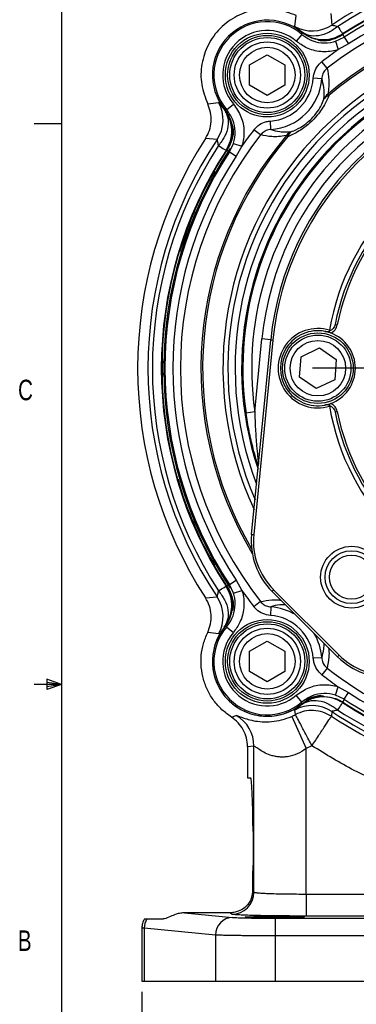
# Model space of a CAD drawing. Header units: inches. Extents: x 0.4 to 16.6, y 0.2 to 10.8.
# Tile 2 of 13: x 0.4 to 2, y 4.1 to 8.6. Entities that reach past the tile are written whole.
import ezdxf

# ---------------------------------------------------------------- set-up
doc = ezdxf.new("R2010")
doc.units = ezdxf.units.IN
doc.header["$MEASUREMENT"] = 0
doc.layers.add('BORDER', color=7, linetype='Continuous', lineweight=25)
doc.layers.add('SLD-0', color=7, linetype='Continuous', lineweight=25)
doc.styles.add('SLDTEXTSTYLE0', font='TXT', dxfattribs={"width": 0.75})
doc.dimstyles.new('SLDDIMSTYLE0', dxfattribs={"dimtxt": 0.145833, "dimasz": 0.13, "dimexe": 0, "dimexo": 0.0625, "dimgap": 0.036458, "dimtad": 0, "dimtih": 1, "dimtoh": 1, "dimdec": 1, "dimlfac": 1.55, "dimrnd": 1e-09, "dimzin": 12, "dimdsep": 46, "dimtxsty": 'SLDTEXTSTYLE0', "dimsah": 1, "dimcen": 0.09, "dimadec": 0, "dimazin": 3, "dimtfac": 1, "dimtdec": 1, "dimtofl": 0, "dimtmove": 0, "dimatfit": 3, "dimfxl": 0, "dimfrac": 2, "dimtolj": 1, "dimtzin": 12, "dimarcsym": 0})

# ---------------------------------------------------------------- blocks, each defined once
blk = doc.blocks.new('_D_1')
at = {"layer": 'SLD-0'}
for p, q in [((3.5308, 4.2598), (3.5308, 3.4065)), ((0.993, 4.1117), (0.993, 3.4065)), ((0.993, 3.5315), (2.0004, 3.5315)), ((2.1724, 3.5315), (2.128, 3.5315)), ((2.128, 3.5315), (2.128, 3.2998)), ((2.4957, 3.5315), (2.54, 3.5315)), ((2.54, 3.5315), (2.54, 3.2998)), ((3.5308, 3.5315), (2.6677, 3.5315)), ((2.128, 3.2998), (2.1724, 3.2998)), ((2.54, 3.2998), (2.4957, 3.2998))]:
    blk.add_line(p, q, dxfattribs=at)
for points in [[(0.993, 3.5315), (1.123, 3.5115), (1.123, 3.5515)], [(3.5308, 3.5315), (3.4008, 3.5515), (3.4008, 3.5115)]]:
    blk.add_solid(points, dxfattribs=at)
at = {"layer": 'SLD-0', "char_height": 0.14583, "attachment_point": 1, "style": 'SLDTEXTSTYLE0'}
for s, insert in [('3.9', (2.1994, 3.7491)), ('100', (2.1724, 3.4878))]:
    blk.add_mtext(s, dxfattribs=dict(at, insert=insert))
blk = doc.blocks.new('SW_CENTERMARKSYMBOL_0')
at = {"layer": 'SLD-0', "color": 0}
for p, q in [((0, 0.129), (0, 1.1339)), ((0, 0), (0, 0.0645)), ((-0.129, 0), (-1.1339, 0)), ((0, 0), (-0.0645, 0)), ((0, 0), (0, -0.0645)), ((0, 0), (0.0645, 0)), ((0.129, 0), (1.1339, 0)), ((0, -0.129), (0, -1.1339))]:
    blk.add_line(p, q, dxfattribs=at)

msp = doc.modelspace()

# ---------------------------------------------------------------- linework, layer by layer
at = {"color": 7, "linetype": 'Continuous', "lineweight": 25}
for p, q in [((1.6916, 8.5255), (1.6979, 8.5752)), ((1.8559, 8.5849), (1.8604, 8.5317)), ((1.7243, 8.4885), (1.6982, 8.4579)), ((1.8783, 8.4573), (1.9173, 8.4758)), ((1.9104, 8.4913), (1.9088, 8.4856)), ((1.9173, 8.4758), (1.937, 8.4456)), ((1.8783, 8.4573), (1.8905, 8.419)), ((1.937, 8.4456), (1.8905, 8.419)), ((1.4853, 8.3494), (1.5659, 8.396)), ((1.5659, 8.396), (1.6466, 8.3494)), ((1.4853, 8.2563), (1.4853, 8.3494)), ((1.6466, 8.3494), (1.6466, 8.2563)), ((1.8394, 8.3338), (1.8159, 8.364)), ((1.8147, 8.2862), (1.7761, 8.2888)), ((1.5659, 8.2098), (1.4853, 8.2563)), ((1.6466, 8.2563), (1.5659, 8.2098)), ((1.8474, 8.2093), (1.8423, 8.2152)), ((1.2936, 8.1709), (1.3433, 8.1772)), ((1.3687, 8.1466), (1.3742, 8.1493)), ((1.3803, 8.1445), (1.4109, 8.1706)), ((1.5826, 8.0541), (1.58, 8.0927)), ((1.3371, 8.0084), (1.2839, 8.0129)), ((1.535, 8.0295), (1.5048, 8.053)), ((1.6596, 8.0215), (1.6536, 8.0265)), ((1.393, 7.9516), (1.4115, 7.9905)), ((1.4115, 7.9905), (1.4498, 7.9783)), ((1.4498, 7.9783), (1.4232, 7.9318)), ((1.3833, 7.9601), (1.3775, 7.9584)), ((1.393, 7.9516), (1.4232, 7.9318)), ((1.876, 7.1632), (1.8859, 7.1613)), ((1.8522, 7.1338), (1.8507, 7.1362)), ((1.4943, 6.2032), (1.5817, 7.0929)), ((1.5917, 7.0919), (1.5043, 6.2022)), ((1.5088, 6.7635), (1.5415, 7.0968)), ((1.5817, 7.0929), (1.5415, 7.0968)), ((1.5817, 7.0929), (1.5917, 7.0919)), ((1.7202, 7.0155), (1.8042, 7.0557)), ((1.8042, 7.0557), (1.8811, 7.0031)), ((1.0879, 7.0054), (1.0858, 6.9629)), ((1.7131, 6.9227), (1.7202, 7.0155)), ((1.8811, 7.0031), (1.8739, 6.9102)), ((1.0858, 6.9629), (1.0877, 6.9239)), ((1.7899, 6.87), (1.7131, 6.9227)), ((1.8739, 6.9102), (1.7899, 6.87)), ((1.5088, 6.7635), (1.4689, 6.7578)), ((1.8507, 6.7895), (1.8522, 6.792)), ((1.876, 6.7626), (1.8859, 6.7645)), ((1.4943, 6.2032), (1.5043, 6.2022)), ((1.393, 5.9742), (1.4232, 5.994)), ((1.4232, 5.994), (1.4498, 5.9475)), ((1.3775, 5.9673), (1.3833, 5.9657)), ((1.4115, 5.9352), (1.393, 5.9742)), ((1.4115, 5.9352), (1.4498, 5.9475)), ((1.5872, 5.9436), (1.5944, 5.9507)), ((1.8866, 5.6442), (1.5872, 5.9436)), ((1.5944, 5.9507), (1.8937, 5.6513)), ((1.2839, 5.9128), (1.3371, 5.9173)), ((1.535, 5.8963), (1.5048, 5.8728)), ((1.5826, 5.8716), (1.58, 5.8331)), ((1.3803, 5.7813), (1.4109, 5.7551)), ((1.3433, 5.7486), (1.2936, 5.7549)), ((1.4853, 5.6694), (1.5659, 5.716)), ((1.5659, 5.716), (1.6466, 5.6694)), ((1.4853, 5.5763), (1.4853, 5.6694)), ((1.6466, 5.6694), (1.6466, 5.5763)), ((1.8147, 5.6396), (1.7761, 5.637)), ((1.8866, 5.6442), (1.8937, 5.6513)), ((1.8394, 5.592), (1.8159, 5.5618)), ((1.5659, 5.5298), (1.4853, 5.5763)), ((1.6466, 5.5763), (1.5659, 5.5298)), ((1.8783, 5.4684), (1.8905, 5.5067)), ((1.8905, 5.5067), (1.937, 5.4801)), ((1.7243, 5.4372), (1.6982, 5.4679)), ((1.8143, 5.4626), (1.8207, 5.4626)), ((1.8207, 5.4626), (1.8237, 5.4625)), ((1.8224, 5.463), (1.8237, 5.4625)), ((1.9173, 5.4499), (1.8783, 5.4684)), ((1.9173, 5.4499), (1.937, 5.4801)), ((1.9088, 5.4402), (1.9104, 5.4345)), ((1.402, 5.3684), (1.4241, 5.3755)), ((1.6779, 5.3716), (1.7435, 5.2244)), ((1.6946, 5.3797), (1.6916, 5.4002)), ((1.8604, 5.394), (1.8587, 5.3719)), ((1.5051, 5.2356), (1.4759, 5.2329)), ((1.4759, 5.2329), (1.4759, 5.0907)), ((1.5051, 4.568), (1.5051, 5.2356)), ((1.77, 5.2373), (1.7435, 5.2244)), ((1.7435, 4.5595), (1.7435, 5.2244)), ((1.4759, 5.0907), (1.49, 5.0907)), ((1.5007, 4.8455), (1.5007, 4.6907)), ((1.4994, 4.5714), (1.5051, 4.568)), ((1.7435, 4.5595), (1.7435, 4.4589)), ((1.7435, 4.5595), (2.6039, 4.5595)), ((1.1872, 4.4735), (1.4076, 4.4528)), ((1.3944, 4.4735), (1.1872, 4.4735)), ((1.4045, 4.4674), (1.3944, 4.4735)), ((2.6039, 4.4589), (1.7435, 4.4589)), ((1.0156, 4.4455), (1.0898, 4.4455)), ((1.6033, 4.3683), (1.6033, 4.4489)), ((1.6033, 4.4489), (2.873, 4.4489)), ((0.993, 4.4044), (0.993, 4.1617)), ((1.0035, 4.4028), (0.993, 4.4042)), ((1.3299, 4.3722), (1.0035, 4.4028)), ((1.0035, 4.4028), (1.0035, 4.1617)), ((1.3299, 4.3722), (1.3299, 4.1617)), ((1.6033, 4.1617), (1.6033, 4.3683)), ((2.873, 4.3683), (1.6033, 4.3683)), ((0.993, 4.1617), (1.0035, 4.1617)), ((1.0035, 4.1617), (1.3299, 4.1617)), ((1.3299, 4.1617), (1.6033, 4.1617)), ((1.6033, 4.1617), (5.4582, 4.1617))]:
    msp.add_line(p, q, dxfattribs=at)
at = {"color": 8, "linetype": 'Continuous', "lineweight": 25, "flags": 128}
msp.add_lwpolyline([(1.5217, 6.5151), (1.5122, 6.5455), (1.5052, 6.5695)], dxfattribs=at)
at = {"color": 7, "linetype": 'Continuous', "lineweight": 25}
for centre, radius in [((1.5659, 8.3029), 0.1915), ((1.5659, 8.3029), 0.1815), ((1.5659, 8.3029), 0.1714), ((1.5659, 8.3029), 0.1513), ((1.5659, 8.3029), 0.1268), ((1.7971, 6.9629), 0.1613), ((1.7971, 6.9629), 0.1513), ((1.7971, 6.9629), 0.1268), ((1.9509, 6.0078), 0.1411), ((1.9509, 6.0078), 0.121), ((1.9509, 6.0078), 0.1008), ((1.5659, 5.6229), 0.1915), ((1.5659, 5.6229), 0.1815), ((1.5659, 5.6229), 0.1714), ((1.5659, 5.6229), 0.1513), ((1.5659, 5.6229), 0.1268)]:
    msp.add_circle(centre, radius, dxfattribs=at)
for centre, radius, start, end in [((2.9059, 6.9629), 1.8853, 56.3186, 123.6814), ((2.9059, 6.9629), 1.8649, 56.9214, 123.0786), ((2.9059, 6.9629), 1.8241, 56.9214, 123.0786), ((2.9059, 6.9629), 1.8219, 56.9123, 123.0877), ((2.9059, 6.9629), 1.8074, 56.8366, 123.1634), ((2.9059, 6.9629), 1.7713, 56.8366, 123.1634), ((2.9059, 6.9629), 1.7369, 52.1172, 127.8828), ((1.5659, 8.303), 0.2506, 51.2653, 218.7347), ((1.5659, 8.303), 0.244, 49.4979, 220.5021), ((1.5659, 8.303), 0.2037, 49.4979, 220.5021), ((1.771, 8.666), 0.1614, 240.5524, 303.6555), ((2.9059, 6.9629), 1.7752, 124.8885, 127.8828), ((2.9059, 6.9629), 1.4516, 81.8785, 188.1215), ((2.9059, 6.9629), 1.4113, 81.8785, 188.1215), ((2.9059, 6.9629), 1.371, 95.6076, 174.3924), ((1.5659, 8.303), 0.2107, 273.8578, 356.1422), ((2.9059, 6.9629), 1.3306, 95.6076, 174.3924), ((1.5659, 8.303), 0.2494, 273.8578, 356.1422), ((2.9059, 6.9629), 1.3206, 95.6076, 174.3924), ((1.8811, 8.1668), 0.0621, 128.6759, 156.0047), ((1.8556, 8.1743), 0.0359, 103.2442, 150.4231), ((1.2028, 8.0979), 0.1614, 326.3445, 29.4476), ((2.9059, 6.9629), 1.9323, 147.0827, 212.9173), ((2.9059, 6.9629), 1.7369, 142.1172, 217.8828), ((2.9059, 6.9629), 1.7752, 142.1172, 145.1115), ((1.702, 7.9878), 0.0621, 113.9953, 141.3241), ((1.6945, 8.0132), 0.0359, 119.5769, 166.7558), ((2.9059, 6.9629), 1.0694, 99.3294, 170.6706), ((2.9059, 6.9629), 1.8853, 146.3186, 213.6814), ((2.9059, 6.9629), 1.8649, 146.9214, 213.0786), ((2.9059, 6.9629), 1.8129, 146.3343, 213.6657), ((2.9059, 6.9629), 1.0492, 101.0066, 168.9934), ((2.9059, 6.9629), 1.0391, 101.0066, 168.9934), ((2.9059, 6.9629), 1.8241, 146.9214, 213.0786), ((2.9059, 6.9629), 1.8219, 146.9123, 213.0877), ((2.9059, 6.9629), 1.8074, 146.8366, 213.1634), ((2.9059, 6.9629), 1.7713, 146.8366, 213.1634), ((1.8365, 7.1709), 0.0504, 291.8328, 348.9934), ((1.7971, 6.9629), 0.1815, 72.8003, 287.1997), ((1.7971, 6.9629), 0.1714, 79.2756, 280.7244), ((1.7971, 6.9629), 0.1714, 289.8305, 70.1695), ((1.8365, 6.7549), 0.0504, 11.0066, 68.1672), ((2.9059, 6.9629), 1.0694, 189.3294, 260.6706), ((2.9059, 6.9629), 1.0492, 191.0066, 258.9934), ((2.9059, 6.9629), 1.0391, 191.0066, 258.9934), ((1.8153, 6.1717), 0.3226, 174.3924, 225), ((1.8153, 6.1717), 0.3125, 174.3924, 225), ((2.9059, 6.9629), 1.7752, 214.8885, 217.8828), ((1.2028, 5.8279), 0.1614, 330.5524, 33.6555), ((1.5659, 5.6228), 0.2107, 3.8578, 86.1422), ((1.5659, 5.6228), 0.2506, 141.2653, 270), ((1.5659, 5.6228), 0.2506, 141.2653, 308.7347), ((1.5659, 5.6228), 0.244, 139.4979, 310.5021), ((1.5659, 5.6228), 0.2037, 139.4979, 310.5021), ((2.1147, 5.8723), 0.3226, 225, 275.6076), ((2.1147, 5.8723), 0.3125, 225, 275.6076), ((2.9059, 6.9629), 1.7369, 232.1172, 253.3094), ((2.9059, 6.9629), 1.7752, 232.1172, 235.1115), ((2.9059, 6.9629), 1.8074, 236.8366, 253.5176), ((2.9059, 6.9629), 1.7713, 236.8366, 252.8271), ((1.5659, 5.6228), 0.2506, 270, 308.7347), ((1.771, 5.2597), 0.1614, 56.3445, 119.4476), ((2.9059, 6.9629), 1.8219, 236.9123, 253.65), ((1.3437, 5.2356), 0.1614, 0.0049, 60.1126), ((1.5659, 5.6228), 0.275, 294.0339, 297.9026), ((1.4043, 4.5681), 0.1007, 270.0941, 359.9409), ((1.0868, 4.4023), 0.0833, 148.7187, 179.6513), ((1.4098, 4.373), 0.0798, 91.5594, 180.5764)]:
    msp.add_arc(centre, radius, start, end, dxfattribs=at)
at = {"color": 8, "linetype": 'Continuous', "lineweight": 25}
for centre, radius, start, end in [((2.9059, 6.9629), 1.6431, 59.0029, 130.3419), ((2.9059, 6.9629), 1.6353, 59.6603, 130.3419), ((2.9059, 6.9629), 1.5424, 65.2307, 204.7693), ((2.9059, 6.9629), 1.5199, 66.7078, 203.2922), ((2.9059, 6.9629), 1.487, 69.0999, 200.9001), ((2.9059, 6.9629), 1.4572, 71.582, 198.4465), ((2.9059, 6.9629), 1.4549, 81.2677, 188.874), ((2.9059, 6.9629), 1.6431, 139.6581, 210.9971), ((2.9059, 6.9629), 1.6353, 139.6581, 210.3397), ((1.5659, 5.6228), 0.2494, 59.0428, 86.1422), ((1.5659, 5.6228), 0.2494, 3.8578, 30.9572), ((2.9059, 6.9629), 1.8241, 236.9214, 253.8673), ((2.9059, 6.9629), 1.9047, 236.6444, 255.2833), ((2.9059, 6.9629), 1.8853, 236.3186, 255.1285), ((2.9059, 6.9629), 1.8649, 236.9214, 254.9619)]:
    msp.add_arc(centre, radius, start, end, dxfattribs=at)
at = {"color": 7, "linetype": 'Continuous', "lineweight": 25}
for centre, start_param, end_param in [((1.49, 4.8455), 4.712389, 6.283185), ((1.49, 4.6907), 4.204187, 4.712389)]:
    msp.add_ellipse(centre, major_axis=(0, 0.2452), ratio=0.043661, start_param=start_param, end_param=end_param, dxfattribs=at)
msp.add_ellipse((1.6004, 4.454), major_axis=(0.1361, 0), ratio=0.026186, dxfattribs=at)
for points in [[(1.6979, 8.5752), (1.6686, 8.5863), (1.61, 8.6085), (1.5146, 8.6058), (1.425, 8.5763), (1.3485, 8.5203), (1.2925, 8.4438), (1.263, 8.3542), (1.2604, 8.2588), (1.2825, 8.2002), (1.2936, 8.1709)], [(1.8881, 8.5255), (1.8944, 8.5159), (1.9069, 8.4966), (1.9092, 8.4931), (1.9104, 8.4913)], [(1.3433, 7.9807), (1.3529, 7.9745), (1.3722, 7.9619), (1.3757, 7.9596), (1.3775, 7.9584)], [(1.3433, 5.945), (1.3529, 5.9513), (1.3722, 5.9639), (1.3757, 5.9662), (1.3775, 5.9673)], [(1.402, 5.3684), (1.3871, 5.3791), (1.3574, 5.4006), (1.3212, 5.4422), (1.2925, 5.4891), (1.2729, 5.5406), (1.2629, 5.5948), (1.2629, 5.6498), (1.2723, 5.7042), (1.2865, 5.738), (1.2936, 5.7549)], [(1.8881, 5.4002), (1.8944, 5.4099), (1.9069, 5.4291), (1.9092, 5.4327), (1.9104, 5.4345)], [(1.77, 5.2373), (1.7603, 5.2556), (1.7408, 5.2924), (1.7162, 5.339), (1.6986, 5.3721), (1.6959, 5.3772), (1.6946, 5.3797)], [(1.77, 5.2373), (1.7814, 5.2546), (1.8043, 5.2893), (1.8333, 5.3334), (1.8539, 5.3647), (1.8571, 5.3695), (1.8587, 5.3719)]]:
    msp.add_open_spline(points, degree=3, dxfattribs=at)
for points, knots in [([(1.7222, 8.5001), (1.7133, 8.5072), (1.6954, 8.5215), (1.6929, 8.5242), (1.6916, 8.5255)], [0, 0, 0, 0, 0.4999621, 1, 1, 1, 1]), ([(1.8881, 8.5255), (1.8746, 8.5154), (1.8467, 8.4947), (1.8002, 8.4805), (1.7559, 8.4808), (1.7332, 8.4938), (1.7222, 8.5001)], [0, 0, 0, 0, 0.243136, 0.5, 0.756864, 1, 1, 1, 1]), ([(1.8604, 8.5317), (1.8608, 8.5315), (1.8615, 8.531), (1.8704, 8.5297), (1.881, 8.5272), (1.8881, 8.5255)], [0, 0, 0, 0, 0.249706, 0.501477, 1, 1, 1, 1]), ([(1.7222, 8.5001), (1.7394, 8.4892), (1.768, 8.4712), (1.8186, 8.4633), (1.8662, 8.4678), (1.8959, 8.4836), (1.9104, 8.4913)], [0, 0, 0, 0, 0.30035, 0.499876, 0.756119, 1, 1, 1, 1]), ([(1.7243, 8.4885), (1.7241, 8.4899), (1.7236, 8.4932), (1.723, 8.4965), (1.7226, 8.4984)], [0, 0, 0, 0, 0.423273, 1, 1, 1, 1]), ([(1.7894, 8.4665), (1.7829, 8.4681), (1.7587, 8.4742), (1.7379, 8.4882), (1.7226, 8.4984)], [0, 0, 0, 0, 0.270251, 1, 1, 1, 1]), ([(1.7243, 8.4885), (1.7364, 8.4798), (1.7631, 8.4604), (1.8136, 8.4476), (1.854, 8.4501), (1.8748, 8.4563), (1.8783, 8.4573)], [0, 0, 0, 0, 0.271237, 0.602164, 0.932744, 1, 1, 1, 1]), ([(1.7988, 8.4651), (1.7986, 8.4652), (1.7957, 8.4655), (1.7925, 8.4659), (1.7895, 8.4665), (1.7894, 8.4665)], [0, 0, 0, 0, 0.066377, 0.979914, 1, 1, 1, 1]), ([(1.9088, 8.4856), (1.8939, 8.4778), (1.8641, 8.4624), (1.8242, 8.4562), (1.803, 8.4612), (1.7981, 8.4624)], [0, 0, 0, 0, 0.4349943, 0.8701006, 1, 1, 1, 1]), ([(1.9113, 8.4893), (1.8952, 8.4809), (1.863, 8.4642), (1.8227, 8.4619), (1.8018, 8.4647), (1.7988, 8.4651)], [0, 0, 0, 0, 0.46098, 0.92197, 1, 1, 1, 1]), ([(1.9113, 8.4893), (1.9124, 8.4869), (1.9145, 8.4824), (1.9164, 8.4779), (1.9173, 8.4758)], [0, 0, 0, 0, 0.549647, 1, 1, 1, 1]), ([(1.8905, 8.419), (1.8862, 8.4177), (1.8602, 8.41), (1.8097, 8.4068), (1.7466, 8.4228), (1.7132, 8.447), (1.6982, 8.4579)], [0, 0, 0, 0, 0.067291, 0.398, 0.728909, 1, 1, 1, 1]), ([(1.7761, 8.2888), (1.7781, 8.3005), (1.782, 8.3238), (1.7985, 8.349), (1.8116, 8.3603), (1.8159, 8.364)], [0, 0, 0, 0, 0.403564, 0.807281, 1, 1, 1, 1]), ([(1.8394, 8.3338), (1.8367, 8.3315), (1.8285, 8.3243), (1.8182, 8.3083), (1.8159, 8.2936), (1.8147, 8.2862)], [0, 0, 0, 0, 0.191451, 0.594457, 1, 1, 1, 1]), ([(1.8394, 8.3338), (1.8427, 8.317), (1.8478, 8.2914), (1.8481, 8.2514), (1.8442, 8.2273), (1.8423, 8.2152)], [0, 0, 0, 0, 0.486338, 0.743005, 1, 1, 1, 1]), ([(1.8244, 8.192), (1.8244, 8.1924), (1.8272, 8.213), (1.8261, 8.2464), (1.8184, 8.2732), (1.8147, 8.2862)], [0, 0, 0, 0, 0.009852, 0.521484, 1, 1, 1, 1]), ([(1.8474, 8.2093), (1.8422, 8.1973), (1.8334, 8.1768), (1.8147, 8.1461), (1.7922, 8.1156), (1.7616, 8.0836), (1.7191, 8.0504), (1.6846, 8.0317), (1.6637, 8.0232), (1.6596, 8.0215)], [0, 0, 0, 0, 0.162162, 0.279449, 0.396439, 0.554663, 0.712236, 0.942879, 1, 1, 1, 1]), ([(1.6768, 8.0445), (1.6801, 8.0457), (1.6963, 8.0519), (1.7233, 8.0657), (1.7563, 8.0908), (1.7743, 8.1093), (1.7912, 8.1295), (1.8023, 8.1458), (1.8155, 8.1699), (1.8206, 8.1826), (1.8244, 8.192)], [0, 0, 0, 0, 0.060426, 0.295827, 0.448101, 0.575654, 0.598782, 0.771911, 0.830481, 1, 1, 1, 1]), ([(1.2839, 8.0129), (1.2905, 8.025), (1.3038, 8.0493), (1.311, 8.0906), (1.3089, 8.1324), (1.2987, 8.1581), (1.2936, 8.1709)], [0, 0, 0, 0, 0.249775, 0.500106, 0.750451, 1, 1, 1, 1]), ([(1.3433, 8.1772), (1.3446, 8.1759), (1.3474, 8.1734), (1.3616, 8.1555), (1.3687, 8.1466)], [0, 0, 0, 0, 0.500346, 1, 1, 1, 1]), ([(1.3687, 8.1466), (1.375, 8.1356), (1.3881, 8.1129), (1.3883, 8.0686), (1.3741, 8.0221), (1.3534, 7.9943), (1.3433, 7.9807)], [0, 0, 0, 0, 0.243136, 0.5, 0.756864, 1, 1, 1, 1]), ([(1.3775, 7.9584), (1.3852, 7.9729), (1.4011, 8.0027), (1.4055, 8.0502), (1.3977, 8.1009), (1.3796, 8.1295), (1.3687, 8.1466)], [0, 0, 0, 0, 0.243881, 0.500124, 0.699654, 1, 1, 1, 1]), ([(1.3704, 8.1462), (1.3806, 8.131), (1.3946, 8.1101), (1.4007, 8.0859), (1.4023, 8.0794)], [0, 0, 0, 0, 0.7297493, 1, 1, 1, 1]), ([(1.3704, 8.1462), (1.3723, 8.1458), (1.3756, 8.1452), (1.3789, 8.1447), (1.3803, 8.1445)], [0, 0, 0, 0, 0.576727, 1, 1, 1, 1]), ([(1.3708, 8.1465), (1.381, 8.1312), (1.3954, 8.1097), (1.4014, 8.0848), (1.4031, 8.0776)], [0, 0, 0, 0, 0.71275, 1, 1, 1, 1]), ([(1.4109, 8.1706), (1.424, 8.1519), (1.4501, 8.1145), (1.4629, 8.046), (1.4568, 8.0002), (1.4499, 7.9785), (1.4498, 7.9783)], [0, 0, 0, 0, 0.332453, 0.664935, 0.996731, 1, 1, 1, 1]), ([(1.4115, 7.9905), (1.4115, 7.9907), (1.4171, 8.0081), (1.422, 8.0447), (1.4117, 8.0995), (1.3908, 8.1295), (1.3803, 8.1445)], [0, 0, 0, 0, 0.0032673, 0.3349165, 0.6673831, 1, 1, 1, 1]), ([(1.4037, 8.07), (1.4041, 8.067), (1.4069, 8.0461), (1.4046, 8.0058), (1.3879, 7.9736), (1.3795, 7.9575)], [0, 0, 0, 0, 0.07803, 0.53902, 1, 1, 1, 1]), ([(1.4045, 8.0797), (1.4065, 8.072), (1.4126, 8.0479), (1.4067, 8.0049), (1.3911, 7.975), (1.3833, 7.9601)], [0, 0, 0, 0, 0.191777, 0.594963, 1, 1, 1, 1]), ([(1.4023, 8.0794), (1.4024, 8.0793), (1.4029, 8.0761), (1.4033, 8.073), (1.4037, 8.07)], [0, 0, 0, 0, 0.020091, 1, 1, 1, 1]), ([(1.5048, 8.053), (1.5128, 8.0614), (1.5289, 8.0782), (1.5567, 8.0899), (1.5741, 8.092), (1.58, 8.0927)], [0, 0, 0, 0, 0.397023, 0.793893, 1, 1, 1, 1]), ([(1.5826, 8.0541), (1.5789, 8.0537), (1.5679, 8.0524), (1.5503, 8.0453), (1.5401, 8.0347), (1.535, 8.0295)], [0, 0, 0, 0, 0.207401, 0.604963, 1, 1, 1, 1]), ([(1.6536, 8.0265), (1.653, 8.0264), (1.6402, 8.0238), (1.6171, 8.021), (1.5771, 8.0209), (1.5518, 8.026), (1.535, 8.0295)], [0, 0, 0, 0, 0.0106564, 0.2618853, 0.5135185, 1, 1, 1, 1]), ([(1.5826, 8.0541), (1.5956, 8.0504), (1.6156, 8.0447), (1.6474, 8.0419), (1.667, 8.0436), (1.6768, 8.0445)], [0, 0, 0, 0, 0.478635, 0.739204, 1, 1, 1, 1]), ([(1.3433, 7.9807), (1.3416, 7.9878), (1.3391, 7.9984), (1.3379, 8.0073), (1.3374, 8.008), (1.3371, 8.0084)], [0, 0, 0, 0, 0.497936, 0.748079, 1, 1, 1, 1]), ([(1.393, 7.9516), (1.3909, 7.9524), (1.3864, 7.9544), (1.382, 7.9564), (1.3795, 7.9575)], [0, 0, 0, 0, 0.450353, 1, 1, 1, 1]), ([(1.3261, 7.8629), (1.3153, 7.8448), (1.2742, 7.7766), (1.2186, 7.6531), (1.1826, 7.5451), (1.1651, 7.4927)], [0, 0, 0, 0, 0.155867, 0.590351, 1, 1, 1, 1]), ([(1.876, 7.1632), (1.8751, 7.1598), (1.8732, 7.1529), (1.8667, 7.1434), (1.8594, 7.1372), (1.854, 7.1346), (1.8522, 7.1338)], [0, 0, 0, 0, 0.240771, 0.480327, 0.823632, 1, 1, 1, 1]), ([(1.829, 7.1313), (1.8324, 7.1309), (1.8391, 7.1301), (1.8469, 7.1317), (1.8509, 7.1333), (1.8522, 7.1338)], [0, 0, 0, 0, 0.401313, 0.799783, 1, 1, 1, 1]), ([(1.8552, 7.1241), (1.8524, 7.1251), (1.8432, 7.1282), (1.8348, 7.1302), (1.829, 7.1313), (1.829, 7.1313)], [0, 0, 0, 0, 0.306258, 0.993779, 1, 1, 1, 1]), ([(1.829, 6.7945), (1.829, 6.7945), (1.8348, 6.7956), (1.8432, 6.7976), (1.8524, 6.8007), (1.8552, 6.8017)], [0, 0, 0, 0, 0.006221, 0.693742, 1, 1, 1, 1]), ([(1.525, 6.5155), (1.5238, 6.5192), (1.521, 6.5279), (1.5129, 6.5542), (1.499, 6.6036), (1.4821, 6.6752), (1.4733, 6.7302), (1.4689, 6.7578)], [0, 0, 0, 0, 0.0642211, 0.1543183, 0.3605341, 0.6797432, 1, 1, 1, 1]), ([(1.5088, 6.7635), (1.5096, 6.7375), (1.5113, 6.6853), (1.5161, 6.6175), (1.5207, 6.5696), (1.5235, 6.5432), (1.525, 6.5309), (1.5256, 6.5258), (1.5258, 6.5243), (1.5258, 6.5241), (1.5258, 6.524)], [0, 0, 0, 0, 0.311989, 0.625203, 0.816052, 0.893228, 0.960502, 0.977504, 0.987857, 1, 1, 1, 1]), ([(1.8522, 6.792), (1.8498, 6.7929), (1.8447, 6.7947), (1.8365, 6.7955), (1.8311, 6.7948), (1.829, 6.7945)], [0, 0, 0, 0, 0.356357, 0.74604, 1, 1, 1, 1]), ([(1.8522, 6.792), (1.857, 6.7893), (1.8645, 6.7852), (1.8721, 6.7746), (1.875, 6.7673), (1.8759, 6.7633), (1.876, 6.7626)], [0, 0, 0, 0, 0.464807, 0.722868, 0.945934, 1, 1, 1, 1]), ([(1.1586, 6.4554), (1.1596, 6.4511), (1.1745, 6.3899), (1.2193, 6.2763), (1.2737, 6.1498), (1.3145, 6.0822), (1.325, 6.0648)], [0, 0, 0, 0, 0.031015, 0.443985, 0.856956, 1, 1, 1, 1]), ([(1.3371, 5.9173), (1.3374, 5.9177), (1.3379, 5.9185), (1.3391, 5.9273), (1.3416, 5.938), (1.3433, 5.945)], [0, 0, 0, 0, 0.249706, 0.501477, 1, 1, 1, 1]), ([(1.3433, 5.945), (1.3534, 5.9315), (1.3741, 5.9037), (1.3883, 5.8572), (1.3881, 5.8129), (1.375, 5.7902), (1.3687, 5.7791)], [0, 0, 0, 0, 0.243136, 0.5, 0.756864, 1, 1, 1, 1]), ([(1.3687, 5.7791), (1.3796, 5.7963), (1.3977, 5.8249), (1.4055, 5.8755), (1.4011, 5.9231), (1.3852, 5.9528), (1.3775, 5.9673)], [0, 0, 0, 0, 0.30035, 0.499876, 0.756119, 1, 1, 1, 1]), ([(1.3795, 5.9683), (1.382, 5.9694), (1.3864, 5.9714), (1.3909, 5.9733), (1.393, 5.9742)], [0, 0, 0, 0, 0.549647, 1, 1, 1, 1]), ([(1.3795, 5.9683), (1.3879, 5.9522), (1.4046, 5.92), (1.4069, 5.8796), (1.4041, 5.8588), (1.4037, 5.8558)], [0, 0, 0, 0, 0.4609797, 0.9219696, 1, 1, 1, 1]), ([(1.3833, 5.9657), (1.391, 5.9508), (1.4065, 5.921), (1.4126, 5.8812), (1.4076, 5.8599), (1.4064, 5.855)], [0, 0, 0, 0, 0.4349942, 0.8701004, 1, 1, 1, 1]), ([(1.4498, 5.9475), (1.4511, 5.9431), (1.4588, 5.9171), (1.462, 5.8667), (1.446, 5.8036), (1.4218, 5.7702), (1.4109, 5.7551)], [0, 0, 0, 0, 0.067291, 0.398, 0.728909, 1, 1, 1, 1]), ([(1.2936, 5.7549), (1.2987, 5.7677), (1.3089, 5.7934), (1.311, 5.8352), (1.3038, 5.8765), (1.2905, 5.9007), (1.2839, 5.9128)], [0, 0, 0, 0, 0.249775, 0.500106, 0.750451, 1, 1, 1, 1]), ([(1.3803, 5.7813), (1.389, 5.7933), (1.4084, 5.82), (1.4212, 5.8706), (1.4187, 5.9109), (1.4125, 5.9317), (1.4115, 5.9352)], [0, 0, 0, 0, 0.271237, 0.602164, 0.932744, 1, 1, 1, 1]), ([(1.535, 5.8963), (1.5373, 5.8937), (1.5445, 5.8854), (1.5605, 5.8752), (1.5752, 5.8728), (1.5826, 5.8716)], [0, 0, 0, 0, 0.191451, 0.594457, 1, 1, 1, 1]), ([(1.4037, 5.8558), (1.4037, 5.8556), (1.4034, 5.8527), (1.4029, 5.8495), (1.4024, 5.8464), (1.4023, 5.8464)], [0, 0, 0, 0, 0.066377, 0.979914, 1, 1, 1, 1]), ([(1.58, 5.8331), (1.5684, 5.835), (1.545, 5.8389), (1.5198, 5.8554), (1.5085, 5.8686), (1.5048, 5.8728)], [0, 0, 0, 0, 0.403564, 0.807281, 1, 1, 1, 1]), ([(1.4023, 5.8464), (1.4007, 5.8398), (1.3946, 5.8157), (1.3806, 5.7948), (1.3704, 5.7796)], [0, 0, 0, 0, 0.270251, 1, 1, 1, 1]), ([(1.3803, 5.7813), (1.3789, 5.7811), (1.3756, 5.7805), (1.3723, 5.7799), (1.3704, 5.7796)], [0, 0, 0, 0, 0.423273, 1, 1, 1, 1]), ([(1.8159, 5.5618), (1.8074, 5.5698), (1.7906, 5.5858), (1.7789, 5.6136), (1.7768, 5.631), (1.7761, 5.637)], [0, 0, 0, 0, 0.3970228, 0.7938935, 1, 1, 1, 1]), ([(1.8147, 5.6396), (1.8151, 5.6358), (1.8164, 5.6248), (1.8236, 5.6072), (1.8341, 5.597), (1.8394, 5.592)], [0, 0, 0, 0, 0.207401, 0.604963, 1, 1, 1, 1]), ([(1.6982, 5.4679), (1.7169, 5.4809), (1.7543, 5.5071), (1.8228, 5.5199), (1.8686, 5.5137), (1.8903, 5.5068), (1.8905, 5.5067)], [0, 0, 0, 0, 0.332453, 0.664935, 0.996731, 1, 1, 1, 1]), ([(1.9104, 5.4345), (1.8959, 5.4422), (1.8662, 5.458), (1.8186, 5.4624), (1.768, 5.4546), (1.7394, 5.4365), (1.7222, 5.4257)], [0, 0, 0, 0, 0.243881, 0.500124, 0.699654, 1, 1, 1, 1]), ([(1.7223, 5.4277), (1.7377, 5.4378), (1.7587, 5.4516), (1.7886, 5.46), (1.8011, 5.4617), (1.807, 5.4625)], [0, 0, 0, 0, 0.589587, 0.807796, 1, 1, 1, 1]), ([(1.7226, 5.4274), (1.7379, 5.4374), (1.7644, 5.4547), (1.8002, 5.4622), (1.8179, 5.4628), (1.8224, 5.463)], [0, 0, 0, 0, 0.504856, 0.874449, 1, 1, 1, 1]), ([(1.8783, 5.4684), (1.8781, 5.4685), (1.8608, 5.474), (1.8241, 5.4789), (1.7693, 5.4686), (1.7393, 5.4477), (1.7243, 5.4372)], [0, 0, 0, 0, 0.003267, 0.334916, 0.667383, 1, 1, 1, 1]), ([(1.7417, 5.4438), (1.7487, 5.4482), (1.77, 5.4614), (1.7992, 5.4683), (1.8191, 5.4657), (1.8224, 5.4653)], [0, 0, 0, 0, 0.291449, 0.883494, 1, 1, 1, 1]), ([(1.8224, 5.463), (1.8224, 5.463), (1.8222, 5.4629), (1.8216, 5.4628), (1.821, 5.4627), (1.8207, 5.4626)], [0, 0, 0, 0, 0.0397195, 0.3749125, 1, 1, 1, 1]), ([(1.8237, 5.4625), (1.8418, 5.4608), (1.8667, 5.4584), (1.8952, 5.4462), (1.9061, 5.4396), (1.9113, 5.4364)], [0, 0, 0, 0, 0.58447, 0.803004, 1, 1, 1, 1]), ([(1.9173, 5.4499), (1.9164, 5.4479), (1.9145, 5.4434), (1.9124, 5.4389), (1.9113, 5.4364)], [0, 0, 0, 0, 0.450353, 1, 1, 1, 1]), ([(1.6916, 5.4002), (1.6929, 5.4016), (1.6954, 5.4043), (1.7133, 5.4185), (1.7222, 5.4257)], [0, 0, 0, 0, 0.5003462, 1, 1, 1, 1]), ([(1.7222, 5.4257), (1.7332, 5.432), (1.7559, 5.445), (1.8002, 5.4453), (1.8467, 5.4311), (1.8746, 5.4103), (1.8881, 5.4002)], [0, 0, 0, 0, 0.243136, 0.5, 0.756864, 1, 1, 1, 1]), ([(1.7226, 5.4274), (1.723, 5.4293), (1.7236, 5.4325), (1.7241, 5.4359), (1.7243, 5.4372)], [0, 0, 0, 0, 0.576727, 1, 1, 1, 1]), ([(1.4759, 5.2329), (1.475, 5.2464), (1.473, 5.2733), (1.4575, 5.3108), (1.4343, 5.3442), (1.4128, 5.3603), (1.402, 5.3684)], [0, 0, 0, 0, 0.2509503, 0.5007413, 0.7493465, 1, 1, 1, 1]), ([(1.4241, 5.3755), (1.4259, 5.3753), (1.4293, 5.3748), (1.4459, 5.3682), (1.4698, 5.3598), (1.5014, 5.3517), (1.5395, 5.3463), (1.583, 5.3465), (1.6308, 5.3535), (1.6623, 5.3656), (1.6779, 5.3716)], [0, 0, 0, 0, 0.152622, 0.298927, 0.439025, 0.57007, 0.690935, 0.801516, 0.90153, 1, 1, 1, 1]), ([(1.8587, 5.3719), (1.846, 5.3789), (1.8208, 5.3928), (1.7778, 5.4), (1.7342, 5.397), (1.7078, 5.3855), (1.6946, 5.3797)], [0, 0, 0, 0, 0.25, 0.5, 0.75, 1, 1, 1, 1]), ([(1.8881, 5.4002), (1.881, 5.3986), (1.8704, 5.3961), (1.8615, 5.3948), (1.8608, 5.3943), (1.8604, 5.394)], [0, 0, 0, 0, 0.497936, 0.748079, 1, 1, 1, 1]), ([(1.7435, 5.2244), (1.7303, 5.2156), (1.7038, 5.1981), (1.6663, 5.1875), (1.6373, 5.185), (1.6168, 5.1859), (1.5974, 5.1892), (1.5739, 5.1958), (1.5486, 5.2073), (1.5293, 5.2194), (1.5179, 5.2273), (1.5089, 5.2338), (1.5066, 5.2349), (1.5051, 5.2356)], [0, 0, 0, 0, 0.124904, 0.250101, 0.311368, 0.375725, 0.434888, 0.50048, 0.625469, 0.75051, 0.816373, 0.874563, 1, 1, 1, 1]), ([(2.6039, 4.9191), (2.5302, 4.9324), (2.3826, 4.9589), (2.1683, 5.0293), (1.9615, 5.1195), (1.8337, 5.1981), (1.77, 5.2373)], [0, 0, 0, 0, 0.249258, 0.5, 0.750742, 1, 1, 1, 1]), ([(1.4994, 4.5714), (1.4969, 4.557), (1.4919, 4.527), (1.4661, 4.4979), (1.4389, 4.4819), (1.4149, 4.4746), (1.4009, 4.4738), (1.3944, 4.4735)], [0, 0, 0, 0, 0.2715833, 0.5627749, 0.7792499, 0.8970147, 1, 1, 1, 1]), ([(1.5051, 4.568), (1.5057, 4.5677), (1.507, 4.5671), (1.5118, 4.5662), (1.5177, 4.5655), (1.5284, 4.5645), (1.5469, 4.5632), (1.578, 4.5619), (1.6145, 4.5608), (1.6559, 4.5601), (1.6993, 4.5596), (1.7289, 4.5595), (1.7435, 4.5595)], [0, 0, 0, 0, 0.072183, 0.136385, 0.192606, 0.240842, 0.376678, 0.500231, 0.630011, 0.756563, 0.879891, 1, 1, 1, 1]), ([(1.1872, 4.4735), (1.1814, 4.4731), (1.1678, 4.4723), (1.145, 4.4659), (1.1179, 4.4544), (1.1004, 4.4464), (1.092, 4.4457), (1.0898, 4.4455)], [0, 0, 0, 0, 0.107204, 0.253374, 0.487238, 0.867556, 1, 1, 1, 1]), ([(1.7435, 4.4589), (1.7233, 4.4589), (1.6818, 4.459), (1.6201, 4.4594), (1.5607, 4.4602), (1.5073, 4.4613), (1.4632, 4.4627), (1.431, 4.4642), (1.4104, 4.4658), (1.4064, 4.4669), (1.4045, 4.4674)], [0, 0, 0, 0, 0.116964, 0.240541, 0.368958, 0.499946, 0.630943, 0.759385, 0.882997, 1, 1, 1, 1]), ([(1.0044, 4.4455), (1.001, 4.4388), (0.9944, 4.4258), (0.9935, 4.4112), (0.993, 4.4042)], [0, 0, 0, 0, 0.5178694, 1, 1, 1, 1]), ([(1.0044, 4.4455), (1.0047, 4.4455), (1.0053, 4.4455), (1.0089, 4.4455), (1.0134, 4.4455), (1.0156, 4.4455)], [0, 0, 0, 0, 0.311383, 0.654131, 1, 1, 1, 1]), ([(1.4076, 4.4528), (1.4153, 4.4523), (1.431, 4.4512), (1.4784, 4.4499), (1.5379, 4.4491), (1.5819, 4.449), (1.6033, 4.4489)], [0, 0, 0, 0, 0.243335, 0.500047, 0.756732, 1, 1, 1, 1]), ([(1.6033, 4.3683), (1.5884, 4.3683), (1.5583, 4.3684), (1.5188, 4.3685), (1.4853, 4.3688), (1.4576, 4.3691), (1.4289, 4.3694), (1.3997, 4.3699), (1.3712, 4.3705), (1.346, 4.3713), (1.3354, 4.3719), (1.3299, 4.3722)], [0, 0, 0, 0, 0.121544, 0.245375, 0.329252, 0.414148, 0.500063, 0.610053, 0.730042, 0.860026, 1, 1, 1, 1])]:
    msp.add_open_spline(points, degree=3, knots=knots, dxfattribs=at)
at = {"color": 8, "linetype": 'Continuous', "lineweight": 25}
for points, knots in [([(1.535, 5.8963), (1.5519, 5.8995), (1.5777, 5.9044), (1.6096, 5.9054), (1.6248, 5.9032), (1.6281, 5.9027)], [0, 0, 0, 0, 0.59717, 0.912329, 1, 1, 1, 1]), ([(1.6494, 5.8814), (1.6403, 5.8816), (1.6143, 5.8824), (1.5951, 5.8759), (1.5826, 5.8716)], [0, 0, 0, 0, 0.349656, 1, 1, 1, 1]), ([(1.8147, 5.6396), (1.8186, 5.6524), (1.8245, 5.6721), (1.8257, 5.6962), (1.8261, 5.7047)], [0, 0, 0, 0, 0.651381, 1, 1, 1, 1]), ([(1.8457, 5.6851), (1.8463, 5.6815), (1.8484, 5.6664), (1.8475, 5.6345), (1.8426, 5.6089), (1.8394, 5.592)], [0, 0, 0, 0, 0.093674, 0.402653, 1, 1, 1, 1])]:
    msp.add_open_spline(points, degree=3, knots=knots, dxfattribs=at)
at = {"layer": 'BORDER'}
for p, q in [((0.6263, 10.6421), (0.6263, 0.3921)), ((0.6263, 8.0796), (0.5013, 8.0796)), ((0.5591, 5.5411), (0.5591, 5.4945)), ((0.6263, 5.5171), (0.5591, 5.5411)), ((0.6263, 5.5171), (0.5013, 5.5171)), ((0.6263, 5.5171), (0.5591, 5.5261)), ((0.6263, 5.5171), (0.5591, 5.5068)), ((0.6263, 5.5171), (0.5591, 5.4945))]:
    msp.add_line(p, q, dxfattribs=at)

# ---------------------------------------------------------------- block references
at = {"layer": 'SLD-0'}
msp.add_blockref('SW_CENTERMARKSYMBOL_0', (2.9059, 6.9629), dxfattribs=at)

# ---------------------------------------------------------------- texts
at = {"color": 7, "linetype": 'Continuous', "lineweight": 0, "char_height": 0.0937, "attachment_point": 1, "style": 'SLDTEXTSTYLE0'}
for s, insert in [('C', (0.4273, 6.9103)), ('B', (0.4264, 4.3932))]:
    msp.add_mtext(s, dxfattribs=dict(at, insert=insert))

# ---------------------------------------------------------------- dimensions: what is measured, and where the dimension line sits
at = {"layer": 'SLD-0'}
dim = msp.add_linear_dim(base=(3.5308, 3.5315), p1=(0.993, 4.1617), p2=(3.5308, 4.3098), dimstyle='SLDDIMSTYLE0', dxfattribs=at)
dim.commit()
dim.dimension.update_dxf_attribs({"geometry": '_D_1', "text_midpoint": (2.334, 3.5315), "dimtype": 160})

doc.saveas('drawing.dxf')
